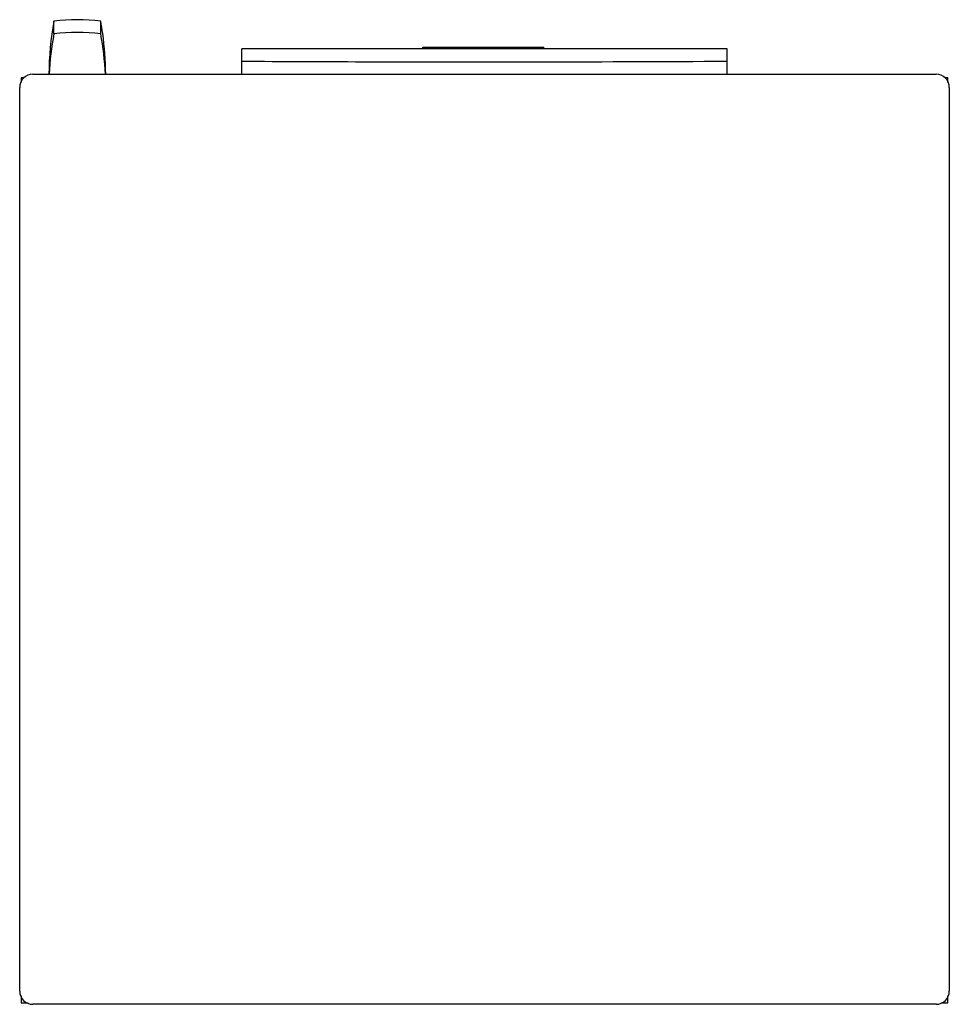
# Model space of a CAD drawing. Header units: millimetres. Extents: x 90 to 695, y 223 to 864.
import ezdxf

# ---------------------------------------------------------------- set-up
doc = ezdxf.new("R2010")
doc.units = ezdxf.units.MM
doc.header["$LTSCALE"] = 70.503412
doc.layers.get('0').update_dxf_attribs({"linetype": 'CONTINUOUS'})

msp = doc.modelspace()

# ---------------------------------------------------------------- linework, layer by layer
at = {"color": 7, "linetype": 'Continuous'}
for p, q in [((112.74, 854.46), (112.74, 862.68)), ((143.2, 854.46), (143.2, 862.68)), ((352.77, 844.73), (352.8, 845.73)), ((352.8, 845.73), (431.48, 845.73)), ((358.8, 844.73), (358.8, 845.73)), ((425.47, 844.73), (425.48, 845.73)), ((431.51, 844.73), (431.48, 845.73)), ((235.11, 828.23), (235.11, 844.72)), ((550.83, 844.72), (235.11, 844.72)), ((550.83, 828.23), (550.83, 844.72)), ((99.07, 828.23), (686.87, 828.23)), ((91.47, 825.73), (91.47, 822.7)), ((93.16, 825.73), (91.47, 825.73)), ((694.47, 825.73), (692.78, 825.73)), ((694.47, 822.7), (694.47, 825.73)), ((90.47, 231.83), (90.47, 819.63)), ((695.47, 819.63), (695.47, 231.83)), ((91.47, 228.76), (91.47, 224.23)), ((91.47, 224.23), (95.99, 224.23)), ((689.94, 224.23), (694.47, 224.23)), ((694.47, 224.23), (694.47, 228.75)), ((686.87, 223.23), (99.07, 223.23))]:
    msp.add_line(p, q, dxfattribs=at)
msp.add_lwpolyline([(550.83, 844.72), (445.67, 844.73), (340.27, 844.73), (235.11, 844.72)], dxfattribs=at)
for centre, radius, start, end in [((311.94, 826.46), 202.47, 169.69437, 179.49875), ((127.97, 742.85), 120.8, 82.75511, 97.24489), ((-55.47, 826.53), 201.94, 8.0044, 10.31295), ((304.21, 818.93), 194.74, 169.48895, 177.2623), ((127.97, 732.27), 123.13, 82.89308, 97.10692), ((-48.27, 818.93), 194.74, 2.7377, 10.51105), ((-55.98, 826.47), 202.45, 0.49865, 8.00217), ((99.07, 819.63), 8.6, 90, 180), ((686.87, 819.63), 8.6, 0, 90), ((99.07, 231.83), 8.6, 180, 270), ((686.87, 231.83), 8.6, 270, 360)]:
    msp.add_arc(centre, radius, start, end, dxfattribs=at)
msp.add_open_spline([(235.11, 836.64), (261.39, 836.5), (366.62, 836.1), (471.87, 836.24), (550.83, 836.64)], degree=3, knots=[0, 0, 0, 0, 0.249676, 1, 1, 1, 1], dxfattribs=at)

doc.saveas('drawing.dxf')
